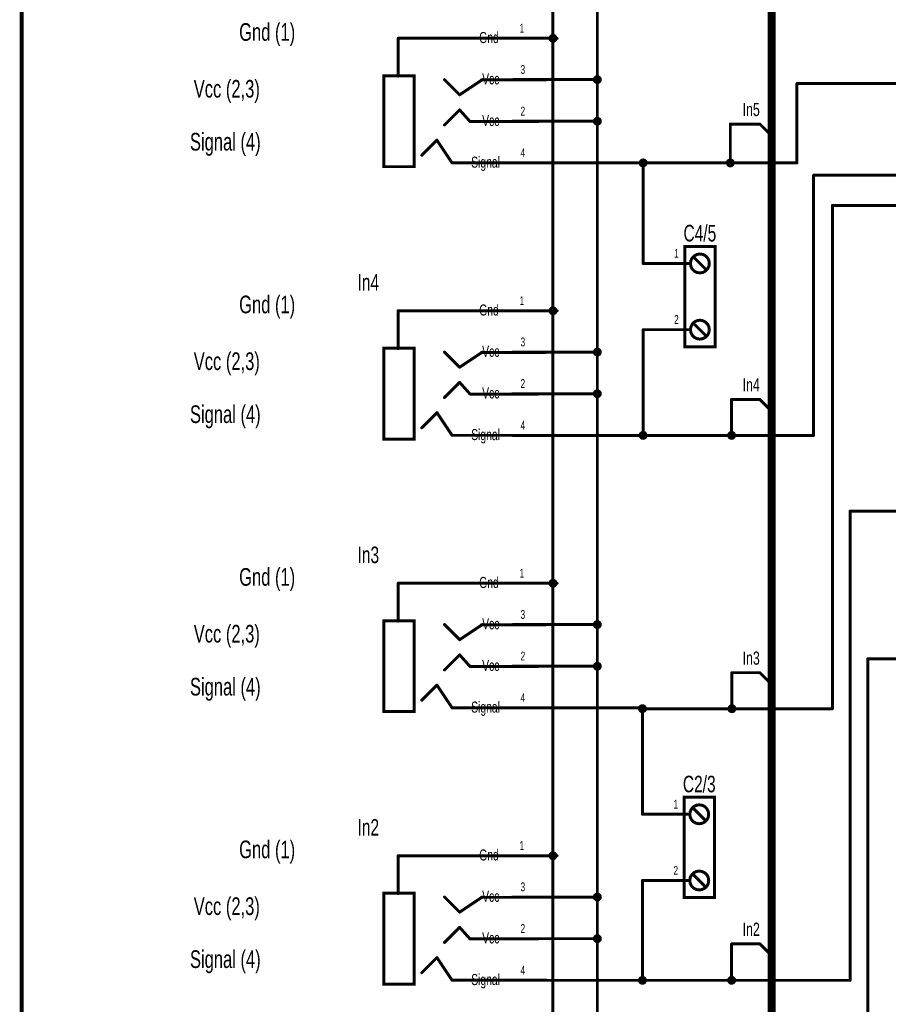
# Model space of a CAD drawing. Extents: x 0 to 22.6, y 0 to 15.8.
# Tile 3 of 26: x 0 to 2.8, y 5.4 to 8.7. Entities that reach past the tile are written whole.
import ezdxf
from ezdxf.enums import TextEntityAlignment as Align

# ---------------------------------------------------------------- set-up
doc = ezdxf.new("R2010")
doc.units = 0
for name, color, linetype in [('Bus', 180, 'CONTINUOUS'), ('Element', 253, 'CONTINUOUS'), ('Net', 50, 'CONTINUOUS'), ('Pin', 50, 'CONTINUOUS'), ('Titles', 253, 'CONTINUOUS')]:
    doc.layers.add(name, color=color, linetype=linetype)

msp = doc.modelspace()

# ---------------------------------------------------------------- linework, layer by layer
at = {"layer": 'Bus', "linetype": 'CONTINUOUS', "const_width": 0.0262}
msp.add_lwpolyline([(2.464, 10.8618), (2.464, 3.8418)], dxfattribs=at)
at = {"layer": 'Element', "linetype": 'CONTINUOUS', "const_width": 0.0098}
for points in [[(1.23, 8.4973), (1.23, 8.6223)], [(1.605, 8.6223), (1.23, 8.6223)], [(1.2832, 8.1983), (1.1832, 8.1983), (1.1832, 8.4983), (1.2832, 8.4983), (1.2832, 8.1983)], [(1.4332, 8.4358), (1.3832, 8.4858)], [(1.4332, 8.4358), (1.5082, 8.4858)], [(1.505, 8.4848), (1.7175, 8.4848)], [(1.4332, 8.3858), (1.3832, 8.3358)], [(1.4675, 8.3473), (1.4332, 8.3858)], [(1.6925, 8.3473), (1.4675, 8.3473)], [(1.3582, 8.2858), (1.3082, 8.2358)], [(1.4082, 8.2108), (1.3582, 8.2858)], [(1.7207, 8.2108), (1.4082, 8.2108)], [(2.1767, 7.9349), (2.2767, 7.9349), (2.2767, 7.6036), (2.1767, 7.6036), (2.1767, 7.9349)], [(2.1954, 7.8786), (2.197, 7.869), (2.2014, 7.8602), (2.2083, 7.8533), (2.217, 7.8489), (2.2267, 7.8474), (2.2363, 7.8489), (2.245, 7.8533), (2.252, 7.8602), (2.2564, 7.869), (2.2579, 7.8786), (2.2564, 7.8883), (2.252, 7.897), (2.245, 7.9039), (2.2363, 7.9083), (2.2267, 7.9099), (2.217, 7.9083), (2.2083, 7.9039), (2.2014, 7.897), (2.197, 7.8883), (2.1954, 7.8786)], [(2.2079, 7.8974), (2.2454, 7.8599)], [(1.23, 7.5973), (1.23, 7.7223)], [(1.605, 7.7223), (1.23, 7.7223)], [(2.1954, 7.6599), (2.197, 7.6502), (2.2014, 7.6415), (2.2083, 7.6346), (2.217, 7.6301), (2.2267, 7.6286), (2.2363, 7.6301), (2.245, 7.6346), (2.252, 7.6415), (2.2564, 7.6502), (2.2579, 7.6599), (2.2564, 7.6695), (2.252, 7.6782), (2.245, 7.6851), (2.2363, 7.6896), (2.2267, 7.6911), (2.217, 7.6896), (2.2083, 7.6851), (2.2014, 7.6782), (2.197, 7.6695), (2.1954, 7.6599)], [(2.2079, 7.6786), (2.2454, 7.6411)], [(1.2832, 7.2983), (1.1832, 7.2983), (1.1832, 7.5983), (1.2832, 7.5983), (1.2832, 7.2983)], [(1.4332, 7.5358), (1.3832, 7.5858)], [(1.4332, 7.5358), (1.5082, 7.5858)], [(1.505, 7.5848), (1.7175, 7.5848)], [(1.4332, 7.4858), (1.3832, 7.4358)], [(1.4675, 7.4473), (1.4332, 7.4858)], [(1.6925, 7.4473), (1.4675, 7.4473)], [(1.3582, 7.3858), (1.3082, 7.3358)], [(1.4082, 7.3108), (1.3582, 7.3858)], [(1.7207, 7.3108), (1.4082, 7.3108)], [(1.23, 6.6973), (1.23, 6.8223)], [(1.605, 6.8223), (1.23, 6.8223)], [(1.2832, 6.3983), (1.1832, 6.3983), (1.1832, 6.6983), (1.2832, 6.6983), (1.2832, 6.3983)], [(1.4332, 6.6358), (1.3832, 6.6858)], [(1.4332, 6.6358), (1.5082, 6.6858)], [(1.505, 6.6848), (1.7175, 6.6848)], [(1.4332, 6.5858), (1.3832, 6.5358)], [(1.4675, 6.5473), (1.4332, 6.5858)], [(1.6925, 6.5473), (1.4675, 6.5473)], [(1.3582, 6.4858), (1.3082, 6.4358)], [(1.4082, 6.4108), (1.3582, 6.4858)], [(1.7207, 6.4108), (1.4082, 6.4108)], [(2.1746, 6.1154), (2.2746, 6.1154), (2.2746, 5.7842), (2.1746, 5.7842), (2.1746, 6.1154)], [(2.1933, 6.0592), (2.1949, 6.0495), (2.1993, 6.0408), (2.2062, 6.0339), (2.2149, 6.0294), (2.2246, 6.0279), (2.2342, 6.0294), (2.2429, 6.0339), (2.2499, 6.0408), (2.2543, 6.0495), (2.2558, 6.0592), (2.2543, 6.0688), (2.2499, 6.0775), (2.2429, 6.0844), (2.2342, 6.0889), (2.2246, 6.0904), (2.2149, 6.0889), (2.2062, 6.0844), (2.1993, 6.0775), (2.1949, 6.0688), (2.1933, 6.0592)], [(2.2058, 6.0779), (2.2433, 6.0404)], [(1.23, 5.7973), (1.23, 5.9223)], [(1.605, 5.9223), (1.23, 5.9223)], [(2.1933, 5.8404), (2.1949, 5.8307), (2.1993, 5.822), (2.2062, 5.8151), (2.2149, 5.8107), (2.2246, 5.8092), (2.2342, 5.8107), (2.2429, 5.8151), (2.2499, 5.822), (2.2543, 5.8307), (2.2558, 5.8404), (2.2543, 5.8501), (2.2499, 5.8588), (2.2429, 5.8657), (2.2342, 5.8701), (2.2246, 5.8717), (2.2149, 5.8701), (2.2062, 5.8657), (2.1993, 5.8588), (2.1949, 5.8501), (2.1933, 5.8404)], [(2.2058, 5.8592), (2.2433, 5.8217)], [(1.2832, 5.4983), (1.1832, 5.4983), (1.1832, 5.7983), (1.2832, 5.7983), (1.2832, 5.4983)], [(1.4332, 5.7358), (1.3832, 5.7858)], [(1.4332, 5.7358), (1.5082, 5.7858)], [(1.505, 5.7848), (1.7175, 5.7848)], [(1.4332, 5.6858), (1.3832, 5.6358)], [(1.4675, 5.6473), (1.4332, 5.6858)], [(1.6925, 5.6473), (1.4675, 5.6473)], [(1.3582, 5.5858), (1.3082, 5.5358)], [(1.4082, 5.5108), (1.3582, 5.5858)], [(1.7207, 5.5108), (1.4082, 5.5108)]]:
    msp.add_lwpolyline(points, dxfattribs=at)
at = {"layer": 'Element', "linetype": 'CONTINUOUS', "const_width": 0.0049}
for points in [[(1.2276, 8.6223, 1), (1.2325, 8.6223, 1), (1.2276, 8.6223, 1)], [(1.2276, 8.6223, 1), (1.2325, 8.6223, 1), (1.2276, 8.6223, 1)], [(1.6026, 8.6223, 1), (1.6075, 8.6223, 1), (1.6026, 8.6223, 1)], [(1.2276, 8.4973, 1), (1.2325, 8.4973, 1), (1.2276, 8.4973, 1)], [(1.3807, 8.4858, 1), (1.3856, 8.4858, 1), (1.3807, 8.4858, 1)], [(1.5026, 8.4848, 1), (1.5075, 8.4848, 1), (1.5026, 8.4848, 1)], [(1.5057, 8.4858, 1), (1.5106, 8.4858, 1), (1.5057, 8.4858, 1)], [(1.7151, 8.4848, 1), (1.72, 8.4848, 1), (1.7151, 8.4848, 1)], [(1.4307, 8.4358, 1), (1.4356, 8.4358, 1), (1.4307, 8.4358, 1)], [(1.4307, 8.4358, 1), (1.4356, 8.4358, 1), (1.4307, 8.4358, 1)], [(1.4307, 8.3858, 1), (1.4356, 8.3858, 1), (1.4307, 8.3858, 1)], [(1.4307, 8.3858, 1), (1.4356, 8.3858, 1), (1.4307, 8.3858, 1)], [(1.3807, 8.3358, 1), (1.3856, 8.3358, 1), (1.3807, 8.3358, 1)], [(1.4651, 8.3473, 1), (1.47, 8.3473, 1), (1.4651, 8.3473, 1)], [(1.4651, 8.3473, 1), (1.47, 8.3473, 1), (1.4651, 8.3473, 1)], [(1.6901, 8.3473, 1), (1.695, 8.3473, 1), (1.6901, 8.3473, 1)], [(1.3557, 8.2858, 1), (1.3606, 8.2858, 1), (1.3557, 8.2858, 1)], [(1.3557, 8.2858, 1), (1.3606, 8.2858, 1), (1.3557, 8.2858, 1)], [(1.3057, 8.2358, 1), (1.3106, 8.2358, 1), (1.3057, 8.2358, 1)], [(1.4057, 8.2108, 1), (1.4106, 8.2108, 1), (1.4057, 8.2108, 1)], [(1.4057, 8.2108, 1), (1.4106, 8.2108, 1), (1.4057, 8.2108, 1)], [(1.7182, 8.2108, 1), (1.7231, 8.2108, 1), (1.7182, 8.2108, 1)], [(2.193, 7.8786, 1), (2.1979, 7.8786, 1), (2.193, 7.8786, 1)], [(2.2055, 7.8974, 1), (2.2104, 7.8974, 1), (2.2055, 7.8974, 1)], [(2.243, 7.8599, 1), (2.2479, 7.8599, 1), (2.243, 7.8599, 1)], [(1.2276, 7.7223, 1), (1.2325, 7.7223, 1), (1.2276, 7.7223, 1)], [(1.2276, 7.7223, 1), (1.2325, 7.7223, 1), (1.2276, 7.7223, 1)], [(1.6026, 7.7223, 1), (1.6075, 7.7223, 1), (1.6026, 7.7223, 1)], [(2.2055, 7.6786, 1), (2.2104, 7.6786, 1), (2.2055, 7.6786, 1)], [(2.193, 7.6599, 1), (2.1979, 7.6599, 1), (2.193, 7.6599, 1)], [(2.243, 7.6411, 1), (2.2479, 7.6411, 1), (2.243, 7.6411, 1)], [(1.2276, 7.5973, 1), (1.2325, 7.5973, 1), (1.2276, 7.5973, 1)], [(1.3807, 7.5858, 1), (1.3856, 7.5858, 1), (1.3807, 7.5858, 1)], [(1.5026, 7.5848, 1), (1.5075, 7.5848, 1), (1.5026, 7.5848, 1)], [(1.5057, 7.5858, 1), (1.5106, 7.5858, 1), (1.5057, 7.5858, 1)], [(1.7151, 7.5848, 1), (1.72, 7.5848, 1), (1.7151, 7.5848, 1)], [(1.4307, 7.5358, 1), (1.4356, 7.5358, 1), (1.4307, 7.5358, 1)], [(1.4307, 7.5358, 1), (1.4356, 7.5358, 1), (1.4307, 7.5358, 1)], [(1.4307, 7.4858, 1), (1.4356, 7.4858, 1), (1.4307, 7.4858, 1)], [(1.4307, 7.4858, 1), (1.4356, 7.4858, 1), (1.4307, 7.4858, 1)], [(1.4651, 7.4473, 1), (1.47, 7.4473, 1), (1.4651, 7.4473, 1)], [(1.4651, 7.4473, 1), (1.47, 7.4473, 1), (1.4651, 7.4473, 1)], [(1.6901, 7.4473, 1), (1.695, 7.4473, 1), (1.6901, 7.4473, 1)], [(1.3807, 7.4358, 1), (1.3856, 7.4358, 1), (1.3807, 7.4358, 1)], [(1.3557, 7.3858, 1), (1.3606, 7.3858, 1), (1.3557, 7.3858, 1)], [(1.3557, 7.3858, 1), (1.3606, 7.3858, 1), (1.3557, 7.3858, 1)], [(1.3057, 7.3358, 1), (1.3106, 7.3358, 1), (1.3057, 7.3358, 1)], [(1.4057, 7.3108, 1), (1.4106, 7.3108, 1), (1.4057, 7.3108, 1)], [(1.4057, 7.3108, 1), (1.4106, 7.3108, 1), (1.4057, 7.3108, 1)], [(1.7182, 7.3108, 1), (1.7231, 7.3108, 1), (1.7182, 7.3108, 1)], [(1.2276, 6.8223, 1), (1.2325, 6.8223, 1), (1.2276, 6.8223, 1)], [(1.2276, 6.8223, 1), (1.2325, 6.8223, 1), (1.2276, 6.8223, 1)], [(1.6026, 6.8223, 1), (1.6075, 6.8223, 1), (1.6026, 6.8223, 1)], [(1.2276, 6.6973, 1), (1.2325, 6.6973, 1), (1.2276, 6.6973, 1)], [(1.3807, 6.6858, 1), (1.3856, 6.6858, 1), (1.3807, 6.6858, 1)], [(1.5026, 6.6848, 1), (1.5075, 6.6848, 1), (1.5026, 6.6848, 1)], [(1.5057, 6.6858, 1), (1.5106, 6.6858, 1), (1.5057, 6.6858, 1)], [(1.7151, 6.6848, 1), (1.72, 6.6848, 1), (1.7151, 6.6848, 1)], [(1.4307, 6.6358, 1), (1.4356, 6.6358, 1), (1.4307, 6.6358, 1)], [(1.4307, 6.6358, 1), (1.4356, 6.6358, 1), (1.4307, 6.6358, 1)], [(1.4307, 6.5858, 1), (1.4356, 6.5858, 1), (1.4307, 6.5858, 1)], [(1.4307, 6.5858, 1), (1.4356, 6.5858, 1), (1.4307, 6.5858, 1)], [(1.3807, 6.5358, 1), (1.3856, 6.5358, 1), (1.3807, 6.5358, 1)], [(1.4651, 6.5473, 1), (1.47, 6.5473, 1), (1.4651, 6.5473, 1)], [(1.4651, 6.5473, 1), (1.47, 6.5473, 1), (1.4651, 6.5473, 1)], [(1.6901, 6.5473, 1), (1.695, 6.5473, 1), (1.6901, 6.5473, 1)], [(1.3557, 6.4858, 1), (1.3606, 6.4858, 1), (1.3557, 6.4858, 1)], [(1.3557, 6.4858, 1), (1.3606, 6.4858, 1), (1.3557, 6.4858, 1)], [(1.3057, 6.4358, 1), (1.3106, 6.4358, 1), (1.3057, 6.4358, 1)], [(1.4057, 6.4108, 1), (1.4106, 6.4108, 1), (1.4057, 6.4108, 1)], [(1.4057, 6.4108, 1), (1.4106, 6.4108, 1), (1.4057, 6.4108, 1)], [(1.7182, 6.4108, 1), (1.7231, 6.4108, 1), (1.7182, 6.4108, 1)], [(2.2034, 6.0779, 1), (2.2083, 6.0779, 1), (2.2034, 6.0779, 1)], [(2.1909, 6.0592, 1), (2.1958, 6.0592, 1), (2.1909, 6.0592, 1)], [(2.2409, 6.0404, 1), (2.2458, 6.0404, 1), (2.2409, 6.0404, 1)], [(1.2276, 5.9223, 1), (1.2325, 5.9223, 1), (1.2276, 5.9223, 1)], [(1.2276, 5.9223, 1), (1.2325, 5.9223, 1), (1.2276, 5.9223, 1)], [(1.6026, 5.9223, 1), (1.6075, 5.9223, 1), (1.6026, 5.9223, 1)], [(2.2034, 5.8592, 1), (2.2083, 5.8592, 1), (2.2034, 5.8592, 1)], [(2.1909, 5.8404, 1), (2.1958, 5.8404, 1), (2.1909, 5.8404, 1)], [(2.2409, 5.8217, 1), (2.2458, 5.8217, 1), (2.2409, 5.8217, 1)], [(1.2276, 5.7973, 1), (1.2325, 5.7973, 1), (1.2276, 5.7973, 1)], [(1.3807, 5.7858, 1), (1.3856, 5.7858, 1), (1.3807, 5.7858, 1)], [(1.5026, 5.7848, 1), (1.5075, 5.7848, 1), (1.5026, 5.7848, 1)], [(1.5057, 5.7858, 1), (1.5106, 5.7858, 1), (1.5057, 5.7858, 1)], [(1.7151, 5.7848, 1), (1.72, 5.7848, 1), (1.7151, 5.7848, 1)], [(1.4307, 5.7358, 1), (1.4356, 5.7358, 1), (1.4307, 5.7358, 1)], [(1.4307, 5.7358, 1), (1.4356, 5.7358, 1), (1.4307, 5.7358, 1)], [(1.4307, 5.6858, 1), (1.4356, 5.6858, 1), (1.4307, 5.6858, 1)], [(1.4307, 5.6858, 1), (1.4356, 5.6858, 1), (1.4307, 5.6858, 1)], [(1.3807, 5.6358, 1), (1.3856, 5.6358, 1), (1.3807, 5.6358, 1)], [(1.4651, 5.6473, 1), (1.47, 5.6473, 1), (1.4651, 5.6473, 1)], [(1.4651, 5.6473, 1), (1.47, 5.6473, 1), (1.4651, 5.6473, 1)], [(1.6901, 5.6473, 1), (1.695, 5.6473, 1), (1.6901, 5.6473, 1)], [(1.3557, 5.5858, 1), (1.3606, 5.5858, 1), (1.3557, 5.5858, 1)], [(1.3557, 5.5858, 1), (1.3606, 5.5858, 1), (1.3557, 5.5858, 1)], [(1.3057, 5.5358, 1), (1.3106, 5.5358, 1), (1.3057, 5.5358, 1)], [(1.4057, 5.5108, 1), (1.4106, 5.5108, 1), (1.4057, 5.5108, 1)], [(1.4057, 5.5108, 1), (1.4106, 5.5108, 1), (1.4057, 5.5108, 1)], [(1.7182, 5.5108, 1), (1.7231, 5.5108, 1), (1.7182, 5.5108, 1)]]:
    msp.add_lwpolyline(points, format="xyb", dxfattribs=at)
at = {"layer": 'Net', "linetype": 'CONTINUOUS', "const_width": 0.0098}
for points in [[(1.7415, 3.5944), (1.7415, 10.4223)], [(1.888, 10.2857), (1.888, 3.8684)], [(1.7317, 8.6223), (1.7322, 8.6192), (1.7336, 8.6165), (1.7357, 8.6143), (1.7385, 8.6129), (1.7415, 8.6124), (1.7446, 8.6129), (1.7473, 8.6143), (1.7495, 8.6165), (1.7509, 8.6192), (1.7514, 8.6223), (1.7509, 8.6253), (1.7495, 8.6281), (1.7473, 8.6302), (1.7446, 8.6316), (1.7415, 8.6321), (1.7385, 8.6316), (1.7357, 8.6302), (1.7336, 8.6281), (1.7322, 8.6253), (1.7317, 8.6223)], [(1.755, 8.6223), (1.7415, 8.6223)], [(1.7582, 8.4857), (1.888, 8.4857)], [(1.8782, 8.4857), (1.8786, 8.4827), (1.88, 8.48), (1.8822, 8.4778), (1.885, 8.4764), (1.888, 8.4759), (1.891, 8.4764), (1.8938, 8.4778), (1.896, 8.48), (1.8974, 8.4827), (1.8978, 8.4857), (1.8974, 8.4888), (1.896, 8.4915), (1.8938, 8.4937), (1.891, 8.4951), (1.888, 8.4956), (1.885, 8.4951), (1.8822, 8.4937), (1.88, 8.4915), (1.8786, 8.4888), (1.8782, 8.4857)], [(2.5473, 8.2107), (2.5473, 8.4731)], [(2.5473, 8.4731), (5.819, 8.4731)], [(1.8782, 8.3483), (1.8786, 8.3452), (1.88, 8.3425), (1.8822, 8.3403), (1.885, 8.3389), (1.888, 8.3384), (1.891, 8.3389), (1.8938, 8.3403), (1.896, 8.3425), (1.8974, 8.3452), (1.8978, 8.3483), (1.8974, 8.3513), (1.896, 8.354), (1.8938, 8.3562), (1.891, 8.3576), (1.888, 8.3581), (1.885, 8.3576), (1.8822, 8.3562), (1.88, 8.354), (1.8786, 8.3513), (1.8782, 8.3483)], [(1.7582, 8.3483), (1.888, 8.3483)], [(2.3273, 8.2107), (2.3273, 8.3391)], [(2.3273, 8.3391), (2.4246, 8.3391)], [(2.4246, 8.3391), (2.464, 8.2997)], [(1.7581, 8.2107), (2.5473, 8.2107)], [(2.0293, 8.2107), (2.0298, 8.2077), (2.0312, 8.205), (2.0334, 8.2028), (2.0361, 8.2014), (2.0392, 8.2009), (2.0422, 8.2014), (2.045, 8.2028), (2.0471, 8.205), (2.0485, 8.2077), (2.049, 8.2107), (2.0485, 8.2138), (2.0471, 8.2165), (2.045, 8.2187), (2.0422, 8.2201), (2.0392, 8.2206), (2.0361, 8.2201), (2.0334, 8.2187), (2.0312, 8.2165), (2.0298, 8.2138), (2.0293, 8.2107)], [(2.0392, 7.8786), (2.0392, 8.2107)], [(2.3174, 8.2107), (2.3179, 8.2077), (2.3193, 8.205), (2.3215, 8.2028), (2.3242, 8.2014), (2.3273, 8.2009), (2.3303, 8.2014), (2.333, 8.2028), (2.3352, 8.205), (2.3366, 8.2077), (2.3371, 8.2107), (2.3366, 8.2138), (2.3352, 8.2165), (2.333, 8.2187), (2.3303, 8.2201), (2.3273, 8.2206), (2.3242, 8.2201), (2.3215, 8.2187), (2.3193, 8.2165), (2.3179, 8.2138), (2.3174, 8.2107)], [(3.6008, 8.17), (2.6024, 8.17)], [(2.6024, 8.17), (2.6024, 7.3107)], [(3.6008, 8.07), (2.6643, 8.07)], [(2.6643, 8.07), (2.6643, 6.4078)], [(1.7317, 7.7223), (1.7322, 7.7192), (1.7336, 7.7165), (1.7357, 7.7143), (1.7385, 7.7129), (1.7415, 7.7124), (1.7446, 7.7129), (1.7473, 7.7143), (1.7495, 7.7165), (1.7509, 7.7192), (1.7514, 7.7223), (1.7509, 7.7253), (1.7495, 7.7281), (1.7473, 7.7302), (1.7446, 7.7316), (1.7415, 7.7321), (1.7385, 7.7316), (1.7357, 7.7302), (1.7336, 7.7281), (1.7322, 7.7253), (1.7317, 7.7223)], [(1.755, 7.7223), (1.7415, 7.7223)], [(2.0392, 7.3107), (2.0392, 7.6599)], [(1.7582, 7.5857), (1.888, 7.5857)], [(1.8782, 7.5857), (1.8786, 7.5827), (1.88, 7.58), (1.8822, 7.5778), (1.885, 7.5764), (1.888, 7.5759), (1.891, 7.5764), (1.8938, 7.5778), (1.896, 7.58), (1.8974, 7.5827), (1.8978, 7.5857), (1.8974, 7.5888), (1.896, 7.5915), (1.8938, 7.5937), (1.891, 7.5951), (1.888, 7.5956), (1.885, 7.5951), (1.8822, 7.5937), (1.88, 7.5915), (1.8786, 7.5888), (1.8782, 7.5857)], [(1.7582, 7.4483), (1.888, 7.4483)], [(1.8782, 7.4483), (1.8786, 7.4452), (1.88, 7.4425), (1.8822, 7.4403), (1.885, 7.4389), (1.888, 7.4384), (1.891, 7.4389), (1.8938, 7.4403), (1.896, 7.4425), (1.8974, 7.4452), (1.8978, 7.4483), (1.8974, 7.4513), (1.896, 7.454), (1.8938, 7.4562), (1.891, 7.4576), (1.888, 7.4581), (1.885, 7.4576), (1.8822, 7.4562), (1.88, 7.454), (1.8786, 7.4513), (1.8782, 7.4483)], [(2.3314, 7.3107), (2.3314, 7.4295)], [(2.3314, 7.4295), (2.4246, 7.4295)], [(2.4246, 7.4295), (2.464, 7.3901)], [(2.0293, 7.3107), (2.0298, 7.3077), (2.0312, 7.305), (2.0334, 7.3028), (2.0361, 7.3014), (2.0392, 7.3009), (2.0422, 7.3014), (2.045, 7.3028), (2.0471, 7.305), (2.0485, 7.3077), (2.049, 7.3107), (2.0485, 7.3138), (2.0471, 7.3165), (2.045, 7.3187), (2.0422, 7.3201), (2.0392, 7.3206), (2.0361, 7.3201), (2.0334, 7.3187), (2.0312, 7.3165), (2.0298, 7.3138), (2.0293, 7.3107)], [(2.3215, 7.3107), (2.322, 7.3077), (2.3234, 7.305), (2.3256, 7.3028), (2.3283, 7.3014), (2.3314, 7.3009), (2.3344, 7.3014), (2.3372, 7.3028), (2.3393, 7.305), (2.3407, 7.3077), (2.3412, 7.3107), (2.3407, 7.3138), (2.3393, 7.3165), (2.3372, 7.3187), (2.3344, 7.3201), (2.3314, 7.3206), (2.3283, 7.3201), (2.3256, 7.3187), (2.3234, 7.3165), (2.322, 7.3138), (2.3215, 7.3107)], [(1.7581, 7.3107), (2.0392, 7.3107)], [(2.6024, 7.3107), (2.0392, 7.3107)], [(5.8296, 7.0606), (2.7227, 7.0606)], [(2.7227, 7.0606), (2.7227, 5.5107)], [(1.7317, 6.8223), (1.7322, 6.8192), (1.7336, 6.8165), (1.7357, 6.8143), (1.7385, 6.8129), (1.7415, 6.8124), (1.7446, 6.8129), (1.7473, 6.8143), (1.7495, 6.8165), (1.7509, 6.8192), (1.7514, 6.8223), (1.7509, 6.8253), (1.7495, 6.8281), (1.7473, 6.8302), (1.7446, 6.8316), (1.7415, 6.8321), (1.7385, 6.8316), (1.7357, 6.8302), (1.7336, 6.8281), (1.7322, 6.8253), (1.7317, 6.8223)], [(1.755, 6.8223), (1.7415, 6.8223)], [(1.8782, 6.6857), (1.8786, 6.6827), (1.88, 6.68), (1.8822, 6.6778), (1.885, 6.6764), (1.888, 6.6759), (1.891, 6.6764), (1.8938, 6.6778), (1.896, 6.68), (1.8974, 6.6827), (1.8978, 6.6857), (1.8974, 6.6888), (1.896, 6.6915), (1.8938, 6.6937), (1.891, 6.6951), (1.888, 6.6956), (1.885, 6.6951), (1.8822, 6.6937), (1.88, 6.6915), (1.8786, 6.6888), (1.8782, 6.6857)], [(1.7582, 6.6857), (1.888, 6.6857)], [(5.8167, 6.5731), (2.7814, 6.5731)], [(2.7814, 6.5731), (2.7814, 4.6107)], [(1.7582, 6.5483), (1.888, 6.5483)], [(1.8782, 6.5483), (1.8786, 6.5452), (1.88, 6.5425), (1.8822, 6.5403), (1.885, 6.5389), (1.888, 6.5384), (1.891, 6.5389), (1.8938, 6.5403), (1.896, 6.5425), (1.8974, 6.5452), (1.8978, 6.5483), (1.8974, 6.5513), (1.896, 6.554), (1.8938, 6.5562), (1.891, 6.5576), (1.888, 6.5581), (1.885, 6.5576), (1.8822, 6.5562), (1.88, 6.554), (1.8786, 6.5513), (1.8782, 6.5483)], [(2.3324, 6.4078), (2.3324, 6.5269)], [(2.3324, 6.5269), (2.4246, 6.5269)], [(2.4246, 6.5269), (2.464, 6.4875)], [(1.7581, 6.4107), (2.0371, 6.4107)], [(2.0272, 6.4078), (2.0277, 6.4048), (2.0291, 6.4021), (2.0313, 6.3999), (2.034, 6.3985), (2.0371, 6.398), (2.0401, 6.3985), (2.0429, 6.3999), (2.045, 6.4021), (2.0464, 6.4048), (2.0469, 6.4078), (2.0464, 6.4109), (2.045, 6.4136), (2.0429, 6.4158), (2.0401, 6.4172), (2.0371, 6.4177), (2.034, 6.4172), (2.0313, 6.4158), (2.0291, 6.4136), (2.0277, 6.4109), (2.0272, 6.4078)], [(2.0371, 6.4107), (2.0371, 6.0592)], [(2.6643, 6.4078), (2.0371, 6.4078)], [(2.3225, 6.4078), (2.323, 6.4048), (2.3244, 6.4021), (2.3266, 6.3999), (2.3293, 6.3985), (2.3324, 6.398), (2.3354, 6.3985), (2.3382, 6.3999), (2.3403, 6.4021), (2.3417, 6.4048), (2.3422, 6.4078), (2.3417, 6.4109), (2.3403, 6.4136), (2.3382, 6.4158), (2.3354, 6.4172), (2.3324, 6.4177), (2.3293, 6.4172), (2.3266, 6.4158), (2.3244, 6.4136), (2.323, 6.4109), (2.3225, 6.4078)], [(1.7317, 5.9223), (1.7322, 5.9192), (1.7336, 5.9165), (1.7357, 5.9143), (1.7385, 5.9129), (1.7415, 5.9124), (1.7446, 5.9129), (1.7473, 5.9143), (1.7495, 5.9165), (1.7509, 5.9192), (1.7514, 5.9223), (1.7509, 5.9253), (1.7495, 5.9281), (1.7473, 5.9302), (1.7446, 5.9316), (1.7415, 5.9321), (1.7385, 5.9316), (1.7357, 5.9302), (1.7336, 5.9281), (1.7322, 5.9253), (1.7317, 5.9223)], [(1.755, 5.9223), (1.7415, 5.9223)], [(2.0371, 5.8404), (2.0371, 5.5107)], [(1.7582, 5.7857), (1.888, 5.7857)], [(1.8782, 5.7857), (1.8786, 5.7827), (1.88, 5.78), (1.8822, 5.7778), (1.885, 5.7764), (1.888, 5.7759), (1.891, 5.7764), (1.8938, 5.7778), (1.896, 5.78), (1.8974, 5.7827), (1.8978, 5.7857), (1.8974, 5.7888), (1.896, 5.7915), (1.8938, 5.7937), (1.891, 5.7951), (1.888, 5.7956), (1.885, 5.7951), (1.8822, 5.7937), (1.88, 5.7915), (1.8786, 5.7888), (1.8782, 5.7857)], [(1.8782, 5.6483), (1.8786, 5.6452), (1.88, 5.6425), (1.8822, 5.6403), (1.885, 5.6389), (1.888, 5.6384), (1.891, 5.6389), (1.8938, 5.6403), (1.896, 5.6425), (1.8974, 5.6452), (1.8978, 5.6483), (1.8974, 5.6513), (1.896, 5.654), (1.8938, 5.6562), (1.891, 5.6576), (1.888, 5.6581), (1.885, 5.6576), (1.8822, 5.6562), (1.88, 5.654), (1.8786, 5.6513), (1.8782, 5.6483)], [(1.7582, 5.6483), (1.888, 5.6483)], [(2.3316, 5.5107), (2.3316, 5.6313)], [(2.3316, 5.6313), (2.4246, 5.6313)], [(2.4246, 5.6313), (2.464, 5.5919)], [(2.7227, 5.5107), (1.7581, 5.5107)], [(2.0272, 5.5107), (2.0277, 5.5077), (2.0291, 5.505), (2.0313, 5.5028), (2.034, 5.5014), (2.0371, 5.5009), (2.0401, 5.5014), (2.0429, 5.5028), (2.045, 5.505), (2.0464, 5.5077), (2.0469, 5.5107), (2.0464, 5.5138), (2.045, 5.5165), (2.0429, 5.5187), (2.0401, 5.5201), (2.0371, 5.5206), (2.034, 5.5201), (2.0313, 5.5187), (2.0291, 5.5165), (2.0277, 5.5138), (2.0272, 5.5107)], [(2.3218, 5.5107), (2.3222, 5.5077), (2.3236, 5.505), (2.3258, 5.5028), (2.3286, 5.5014), (2.3316, 5.5009), (2.3346, 5.5014), (2.3374, 5.5028), (2.3396, 5.505), (2.341, 5.5077), (2.3414, 5.5107), (2.341, 5.5138), (2.3396, 5.5165), (2.3374, 5.5187), (2.3346, 5.5201), (2.3316, 5.5206), (2.3286, 5.5201), (2.3258, 5.5187), (2.3236, 5.5165), (2.3222, 5.5138), (2.3218, 5.5107)]]:
    msp.add_lwpolyline(points, dxfattribs=at)
at = {"layer": 'Net', "linetype": 'CONTINUOUS', "const_width": 0.0049}
for points in [[(1.7292, 8.6223, 1), (1.7342, 8.6223, 1), (1.7292, 8.6223, 1)], [(1.7391, 8.6223, 1), (1.744, 8.6223, 1), (1.7391, 8.6223, 1)], [(1.7526, 8.6223, 1), (1.7575, 8.6223, 1), (1.7526, 8.6223, 1)], [(1.7557, 8.4857, 1), (1.7606, 8.4857, 1), (1.7557, 8.4857, 1)], [(1.8757, 8.4857, 1), (1.8806, 8.4857, 1), (1.8757, 8.4857, 1)], [(1.8855, 8.4857, 1), (1.8905, 8.4857, 1), (1.8855, 8.4857, 1)], [(2.5449, 8.4731, 1), (2.5498, 8.4731, 1), (2.5449, 8.4731, 1)], [(2.5449, 8.4731, 1), (2.5498, 8.4731, 1), (2.5449, 8.4731, 1)], [(1.7557, 8.3483, 1), (1.7606, 8.3483, 1), (1.7557, 8.3483, 1)], [(1.8757, 8.3483, 1), (1.8806, 8.3483, 1), (1.8757, 8.3483, 1)], [(1.8855, 8.3483, 1), (1.8905, 8.3483, 1), (1.8855, 8.3483, 1)], [(2.3248, 8.3391, 1), (2.3297, 8.3391, 1), (2.3248, 8.3391, 1)], [(2.3248, 8.3391, 1), (2.3297, 8.3391, 1), (2.3248, 8.3391, 1)], [(2.4221, 8.3391, 1), (2.427, 8.3391, 1), (2.4221, 8.3391, 1)], [(2.4221, 8.3391, 1), (2.427, 8.3391, 1), (2.4221, 8.3391, 1)], [(2.4615, 8.2997, 1), (2.4664, 8.2997, 1), (2.4615, 8.2997, 1)], [(1.7557, 8.2107, 1), (1.7606, 8.2107, 1), (1.7557, 8.2107, 1)], [(2.0269, 8.2107, 1), (2.0318, 8.2107, 1), (2.0269, 8.2107, 1)], [(2.0367, 8.2107, 1), (2.0416, 8.2107, 1), (2.0367, 8.2107, 1)], [(2.315, 8.2107, 1), (2.3199, 8.2107, 1), (2.315, 8.2107, 1)], [(2.3248, 8.2107, 1), (2.3297, 8.2107, 1), (2.3248, 8.2107, 1)], [(2.5449, 8.2107, 1), (2.5498, 8.2107, 1), (2.5449, 8.2107, 1)], [(2.5449, 8.2107, 1), (2.5498, 8.2107, 1), (2.5449, 8.2107, 1)], [(2.5999, 8.17, 1), (2.6048, 8.17, 1), (2.5999, 8.17, 1)], [(2.5999, 8.17, 1), (2.6048, 8.17, 1), (2.5999, 8.17, 1)], [(2.6618, 8.07, 1), (2.6667, 8.07, 1), (2.6618, 8.07, 1)], [(2.6618, 8.07, 1), (2.6667, 8.07, 1), (2.6618, 8.07, 1)], [(2.0367, 7.8786, 1), (2.0416, 7.8786, 1), (2.0367, 7.8786, 1)], [(1.7292, 7.7223, 1), (1.7342, 7.7223, 1), (1.7292, 7.7223, 1)], [(1.7391, 7.7223, 1), (1.744, 7.7223, 1), (1.7391, 7.7223, 1)], [(1.7526, 7.7223, 1), (1.7575, 7.7223, 1), (1.7526, 7.7223, 1)], [(2.0367, 7.6599, 1), (2.0416, 7.6599, 1), (2.0367, 7.6599, 1)], [(1.7557, 7.5857, 1), (1.7606, 7.5857, 1), (1.7557, 7.5857, 1)], [(1.8757, 7.5857, 1), (1.8806, 7.5857, 1), (1.8757, 7.5857, 1)], [(1.8855, 7.5857, 1), (1.8905, 7.5857, 1), (1.8855, 7.5857, 1)], [(1.7557, 7.4483, 1), (1.7606, 7.4483, 1), (1.7557, 7.4483, 1)], [(1.8757, 7.4483, 1), (1.8806, 7.4483, 1), (1.8757, 7.4483, 1)], [(1.8855, 7.4483, 1), (1.8905, 7.4483, 1), (1.8855, 7.4483, 1)], [(2.3289, 7.4295, 1), (2.3338, 7.4295, 1), (2.3289, 7.4295, 1)], [(2.3289, 7.4295, 1), (2.3338, 7.4295, 1), (2.3289, 7.4295, 1)], [(2.4221, 7.4295, 1), (2.427, 7.4295, 1), (2.4221, 7.4295, 1)], [(2.4221, 7.4295, 1), (2.427, 7.4295, 1), (2.4221, 7.4295, 1)], [(2.4615, 7.3901, 1), (2.4664, 7.3901, 1), (2.4615, 7.3901, 1)], [(1.7557, 7.3107, 1), (1.7606, 7.3107, 1), (1.7557, 7.3107, 1)], [(2.0269, 7.3107, 1), (2.0318, 7.3107, 1), (2.0269, 7.3107, 1)], [(2.0367, 7.3107, 1), (2.0416, 7.3107, 1), (2.0367, 7.3107, 1)], [(2.0367, 7.3107, 1), (2.0416, 7.3107, 1), (2.0367, 7.3107, 1)], [(2.0367, 7.3107, 1), (2.0416, 7.3107, 1), (2.0367, 7.3107, 1)], [(2.3191, 7.3107, 1), (2.324, 7.3107, 1), (2.3191, 7.3107, 1)], [(2.3289, 7.3107, 1), (2.3338, 7.3107, 1), (2.3289, 7.3107, 1)], [(2.5999, 7.3107, 1), (2.6048, 7.3107, 1), (2.5999, 7.3107, 1)], [(2.5999, 7.3107, 1), (2.6048, 7.3107, 1), (2.5999, 7.3107, 1)], [(2.7203, 7.0606, 1), (2.7252, 7.0606, 1), (2.7203, 7.0606, 1)], [(2.7203, 7.0606, 1), (2.7252, 7.0606, 1), (2.7203, 7.0606, 1)], [(1.7292, 6.8223, 1), (1.7342, 6.8223, 1), (1.7292, 6.8223, 1)], [(1.7391, 6.8223, 1), (1.744, 6.8223, 1), (1.7391, 6.8223, 1)], [(1.7526, 6.8223, 1), (1.7575, 6.8223, 1), (1.7526, 6.8223, 1)], [(1.7557, 6.6857, 1), (1.7606, 6.6857, 1), (1.7557, 6.6857, 1)], [(1.8757, 6.6857, 1), (1.8806, 6.6857, 1), (1.8757, 6.6857, 1)], [(1.8855, 6.6857, 1), (1.8905, 6.6857, 1), (1.8855, 6.6857, 1)], [(2.7789, 6.5731, 1), (2.7838, 6.5731, 1), (2.7789, 6.5731, 1)], [(2.7789, 6.5731, 1), (2.7838, 6.5731, 1), (2.7789, 6.5731, 1)], [(1.7557, 6.5483, 1), (1.7606, 6.5483, 1), (1.7557, 6.5483, 1)], [(1.8757, 6.5483, 1), (1.8806, 6.5483, 1), (1.8757, 6.5483, 1)], [(1.8855, 6.5483, 1), (1.8905, 6.5483, 1), (1.8855, 6.5483, 1)], [(2.3299, 6.5269, 1), (2.3348, 6.5269, 1), (2.3299, 6.5269, 1)], [(2.3299, 6.5269, 1), (2.3348, 6.5269, 1), (2.3299, 6.5269, 1)], [(2.4221, 6.5269, 1), (2.427, 6.5269, 1), (2.4221, 6.5269, 1)], [(2.4221, 6.5269, 1), (2.427, 6.5269, 1), (2.4221, 6.5269, 1)], [(2.4615, 6.4875, 1), (2.4664, 6.4875, 1), (2.4615, 6.4875, 1)], [(1.7557, 6.4107, 1), (1.7606, 6.4107, 1), (1.7557, 6.4107, 1)], [(2.0248, 6.4078, 1), (2.0297, 6.4078, 1), (2.0248, 6.4078, 1)], [(2.0346, 6.4107, 1), (2.0395, 6.4107, 1), (2.0346, 6.4107, 1)], [(2.0346, 6.4107, 1), (2.0395, 6.4107, 1), (2.0346, 6.4107, 1)], [(2.0346, 6.4078, 1), (2.0395, 6.4078, 1), (2.0346, 6.4078, 1)], [(2.3201, 6.4078, 1), (2.325, 6.4078, 1), (2.3201, 6.4078, 1)], [(2.3299, 6.4078, 1), (2.3348, 6.4078, 1), (2.3299, 6.4078, 1)], [(2.6618, 6.4078, 1), (2.6667, 6.4078, 1), (2.6618, 6.4078, 1)], [(2.6618, 6.4078, 1), (2.6667, 6.4078, 1), (2.6618, 6.4078, 1)], [(2.0346, 6.0592, 1), (2.0395, 6.0592, 1), (2.0346, 6.0592, 1)], [(1.7292, 5.9223, 1), (1.7342, 5.9223, 1), (1.7292, 5.9223, 1)], [(1.7391, 5.9223, 1), (1.744, 5.9223, 1), (1.7391, 5.9223, 1)], [(1.7526, 5.9223, 1), (1.7575, 5.9223, 1), (1.7526, 5.9223, 1)], [(2.0346, 5.8404, 1), (2.0395, 5.8404, 1), (2.0346, 5.8404, 1)], [(1.7557, 5.7857, 1), (1.7606, 5.7857, 1), (1.7557, 5.7857, 1)], [(1.8757, 5.7857, 1), (1.8806, 5.7857, 1), (1.8757, 5.7857, 1)], [(1.8855, 5.7857, 1), (1.8905, 5.7857, 1), (1.8855, 5.7857, 1)], [(1.7557, 5.6483, 1), (1.7606, 5.6483, 1), (1.7557, 5.6483, 1)], [(1.8757, 5.6483, 1), (1.8806, 5.6483, 1), (1.8757, 5.6483, 1)], [(1.8855, 5.6483, 1), (1.8905, 5.6483, 1), (1.8855, 5.6483, 1)], [(2.3291, 5.6313, 1), (2.3341, 5.6313, 1), (2.3291, 5.6313, 1)], [(2.3291, 5.6313, 1), (2.3341, 5.6313, 1), (2.3291, 5.6313, 1)], [(2.4221, 5.6313, 1), (2.427, 5.6313, 1), (2.4221, 5.6313, 1)], [(2.4221, 5.6313, 1), (2.427, 5.6313, 1), (2.4221, 5.6313, 1)], [(2.4615, 5.5919, 1), (2.4664, 5.5919, 1), (2.4615, 5.5919, 1)], [(1.7557, 5.5107, 1), (1.7606, 5.5107, 1), (1.7557, 5.5107, 1)], [(2.0248, 5.5107, 1), (2.0297, 5.5107, 1), (2.0248, 5.5107, 1)], [(2.0346, 5.5107, 1), (2.0395, 5.5107, 1), (2.0346, 5.5107, 1)], [(2.3193, 5.5107, 1), (2.3242, 5.5107, 1), (2.3193, 5.5107, 1)], [(2.3291, 5.5107, 1), (2.3341, 5.5107, 1), (2.3291, 5.5107, 1)], [(2.7203, 5.5107, 1), (2.7252, 5.5107, 1), (2.7203, 5.5107, 1)], [(2.7203, 5.5107, 1), (2.7252, 5.5107, 1), (2.7203, 5.5107, 1)]]:
    msp.add_lwpolyline(points, format="xyb", dxfattribs=at)
at = {"layer": 'Pin', "linetype": 'CONTINUOUS', "const_width": 0.0098}
for points in [[(1.605, 8.6223), (1.755, 8.6223)], [(1.6082, 8.4857), (1.7582, 8.4857)], [(1.6082, 8.3483), (1.7582, 8.3483)], [(1.6081, 8.2107), (1.7581, 8.2107)], [(2.1892, 7.8786), (2.0392, 7.8786)], [(1.605, 7.7223), (1.755, 7.7223)], [(2.1892, 7.6599), (2.0392, 7.6599)], [(1.6082, 7.5857), (1.7582, 7.5857)], [(1.6082, 7.4483), (1.7582, 7.4483)], [(1.6081, 7.3107), (1.7581, 7.3107)], [(1.605, 6.8223), (1.755, 6.8223)], [(1.6082, 6.6857), (1.7582, 6.6857)], [(1.6082, 6.5483), (1.7582, 6.5483)], [(1.6081, 6.4107), (1.7581, 6.4107)], [(2.1871, 6.0592), (2.0371, 6.0592)], [(1.605, 5.9223), (1.755, 5.9223)], [(2.1871, 5.8404), (2.0371, 5.8404)], [(1.6082, 5.7857), (1.7582, 5.7857)], [(1.6082, 5.6483), (1.7582, 5.6483)], [(1.6081, 5.5107), (1.7581, 5.5107)]]:
    msp.add_lwpolyline(points, dxfattribs=at)
at = {"layer": 'Pin', "linetype": 'CONTINUOUS', "const_width": 0.0049}
for points in [[(1.6026, 8.6223, 1), (1.6075, 8.6223, 1), (1.6026, 8.6223, 1)], [(1.7526, 8.6223, 1), (1.7575, 8.6223, 1), (1.7526, 8.6223, 1)], [(1.6057, 8.4857, 1), (1.6106, 8.4857, 1), (1.6057, 8.4857, 1)], [(1.7557, 8.4857, 1), (1.7606, 8.4857, 1), (1.7557, 8.4857, 1)], [(1.6057, 8.3483, 1), (1.6106, 8.3483, 1), (1.6057, 8.3483, 1)], [(1.7557, 8.3483, 1), (1.7606, 8.3483, 1), (1.7557, 8.3483, 1)], [(1.6057, 8.2107, 1), (1.6106, 8.2107, 1), (1.6057, 8.2107, 1)], [(1.7557, 8.2107, 1), (1.7606, 8.2107, 1), (1.7557, 8.2107, 1)], [(2.0367, 7.8786, 1), (2.0416, 7.8786, 1), (2.0367, 7.8786, 1)], [(2.1867, 7.8786, 1), (2.1916, 7.8786, 1), (2.1867, 7.8786, 1)], [(1.6026, 7.7223, 1), (1.6075, 7.7223, 1), (1.6026, 7.7223, 1)], [(1.7526, 7.7223, 1), (1.7575, 7.7223, 1), (1.7526, 7.7223, 1)], [(2.0367, 7.6599, 1), (2.0416, 7.6599, 1), (2.0367, 7.6599, 1)], [(2.1867, 7.6599, 1), (2.1916, 7.6599, 1), (2.1867, 7.6599, 1)], [(1.6057, 7.5857, 1), (1.6106, 7.5857, 1), (1.6057, 7.5857, 1)], [(1.7557, 7.5857, 1), (1.7606, 7.5857, 1), (1.7557, 7.5857, 1)], [(1.6057, 7.4483, 1), (1.6106, 7.4483, 1), (1.6057, 7.4483, 1)], [(1.7557, 7.4483, 1), (1.7606, 7.4483, 1), (1.7557, 7.4483, 1)], [(1.6057, 7.3107, 1), (1.6106, 7.3107, 1), (1.6057, 7.3107, 1)], [(1.7557, 7.3107, 1), (1.7606, 7.3107, 1), (1.7557, 7.3107, 1)], [(1.6026, 6.8223, 1), (1.6075, 6.8223, 1), (1.6026, 6.8223, 1)], [(1.7526, 6.8223, 1), (1.7575, 6.8223, 1), (1.7526, 6.8223, 1)], [(1.6057, 6.6857, 1), (1.6106, 6.6857, 1), (1.6057, 6.6857, 1)], [(1.7557, 6.6857, 1), (1.7606, 6.6857, 1), (1.7557, 6.6857, 1)], [(1.6057, 6.5483, 1), (1.6106, 6.5483, 1), (1.6057, 6.5483, 1)], [(1.7557, 6.5483, 1), (1.7606, 6.5483, 1), (1.7557, 6.5483, 1)], [(1.6057, 6.4107, 1), (1.6106, 6.4107, 1), (1.6057, 6.4107, 1)], [(1.7557, 6.4107, 1), (1.7606, 6.4107, 1), (1.7557, 6.4107, 1)], [(2.0346, 6.0592, 1), (2.0395, 6.0592, 1), (2.0346, 6.0592, 1)], [(2.1846, 6.0592, 1), (2.1895, 6.0592, 1), (2.1846, 6.0592, 1)], [(1.6026, 5.9223, 1), (1.6075, 5.9223, 1), (1.6026, 5.9223, 1)], [(1.7526, 5.9223, 1), (1.7575, 5.9223, 1), (1.7526, 5.9223, 1)], [(2.0346, 5.8404, 1), (2.0395, 5.8404, 1), (2.0346, 5.8404, 1)], [(2.1846, 5.8404, 1), (2.1895, 5.8404, 1), (2.1846, 5.8404, 1)], [(1.6057, 5.7857, 1), (1.6106, 5.7857, 1), (1.6057, 5.7857, 1)], [(1.7557, 5.7857, 1), (1.7606, 5.7857, 1), (1.7557, 5.7857, 1)], [(1.6057, 5.6483, 1), (1.6106, 5.6483, 1), (1.6057, 5.6483, 1)], [(1.7557, 5.6483, 1), (1.7606, 5.6483, 1), (1.7557, 5.6483, 1)], [(1.6057, 5.5107, 1), (1.6106, 5.5107, 1), (1.6057, 5.5107, 1)], [(1.7557, 5.5107, 1), (1.7606, 5.5107, 1), (1.7557, 5.5107, 1)]]:
    msp.add_lwpolyline(points, format="xyb", dxfattribs=at)
at = {"layer": 'Titles', "linetype": 'CONTINUOUS', "const_width": 0.0131}
msp.add_lwpolyline([(22.5851, 0.0288), (-0.0133, 0.0288), (-0.0133, 15.7768), (22.5851, 15.7768), (22.5851, 0.0288)], dxfattribs=at)

# ---------------------------------------------------------------- texts
at = {"layer": 'Element', "width": 0.7}
for s, p in [('Gnd (1)', (0.705, 8.6723)), ('Vcc (2,3)', (0.555, 8.4848)), ('Signal (4)', (0.5425, 8.3098)), ('Gnd (1)', (0.705, 7.7723)), ('Vcc (2,3)', (0.555, 7.5848)), ('Signal (4)', (0.5425, 7.4098)), ('Gnd (1)', (0.705, 6.8723)), ('Vcc (2,3)', (0.555, 6.6848)), ('Signal (4)', (0.5425, 6.5098)), ('Gnd (1)', (0.705, 5.9723)), ('Vcc (2,3)', (0.555, 5.7848)), ('Signal (4)', (0.5425, 5.6098))]:
    msp.add_text(s, height=0.0583, dxfattribs=at).set_placement(p, align=Align.TOP_LEFT)
for s, p in [('C4/5', (2.2267, 7.9349)), ('In4', (1.1316, 7.7723)), ('In3', (1.1316, 6.8723)), ('C2/3', (2.2246, 6.1154)), ('In2', (1.1316, 5.9723))]:
    msp.add_text(s, height=0.0547, dxfattribs=at).set_placement(p, align=Align.BOTTOM_CENTER)
at = {"layer": 'Net', "width": 0.7}
for s, p in [('In5', (2.4246, 8.3522)), ('In4', (2.4246, 7.4426)), ('In3', (2.4246, 6.54)), ('In2', (2.4246, 5.6444))]:
    msp.add_text(s, height=0.0437, dxfattribs=at).set_placement(p, align=Align.BOTTOM_RIGHT)
at = {"layer": 'Pin', "width": 0.7}
for s, height, p in [('1', 0.0292, (1.6313, 8.6704)), ('Gnd', 0.0365, (1.4979, 8.6431)), ('3', 0.0292, (1.6344, 8.5339)), ('Vcc', 0.0365, (1.5076, 8.5065)), ('2', 0.0292, (1.6344, 8.3964)), ('Vcc', 0.0365, (1.5076, 8.369)), ('Signal', 0.0365, (1.4714, 8.2315)), ('4', 0.0292, (1.6344, 8.2589)), ('1', 0.0292, (2.1416, 7.9267)), ('Gnd', 0.0365, (1.4979, 7.7431)), ('1', 0.0292, (1.6313, 7.7704)), ('2', 0.0292, (2.1416, 7.708)), ('3', 0.0292, (1.6344, 7.6339)), ('Vcc', 0.0365, (1.5076, 7.6065)), ('2', 0.0292, (1.6344, 7.4964)), ('Vcc', 0.0365, (1.5076, 7.469)), ('4', 0.0292, (1.6344, 7.3589)), ('Signal', 0.0365, (1.4714, 7.3315)), ('1', 0.0292, (1.6313, 6.8704)), ('Gnd', 0.0365, (1.4979, 6.8431)), ('3', 0.0292, (1.6344, 6.7339)), ('Vcc', 0.0365, (1.5076, 6.7065)), ('2', 0.0292, (1.6344, 6.5964)), ('Vcc', 0.0365, (1.5076, 6.569)), ('4', 0.0292, (1.6344, 6.4589)), ('Signal', 0.0365, (1.4714, 6.4315)), ('1', 0.0292, (2.1395, 6.1073)), ('1', 0.0292, (1.6313, 5.9704)), ('Gnd', 0.0365, (1.4979, 5.9431)), ('2', 0.0292, (2.1395, 5.8885)), ('3', 0.0292, (1.6344, 5.8339)), ('Vcc', 0.0365, (1.5076, 5.8065)), ('2', 0.0292, (1.6344, 5.6964)), ('Vcc', 0.0365, (1.5076, 5.669)), ('Signal', 0.0365, (1.4714, 5.5315)), ('4', 0.0292, (1.6344, 5.5589))]:
    msp.add_text(s, height=height, dxfattribs=at).set_placement(p, align=Align.TOP_LEFT)

doc.saveas('drawing.dxf')
